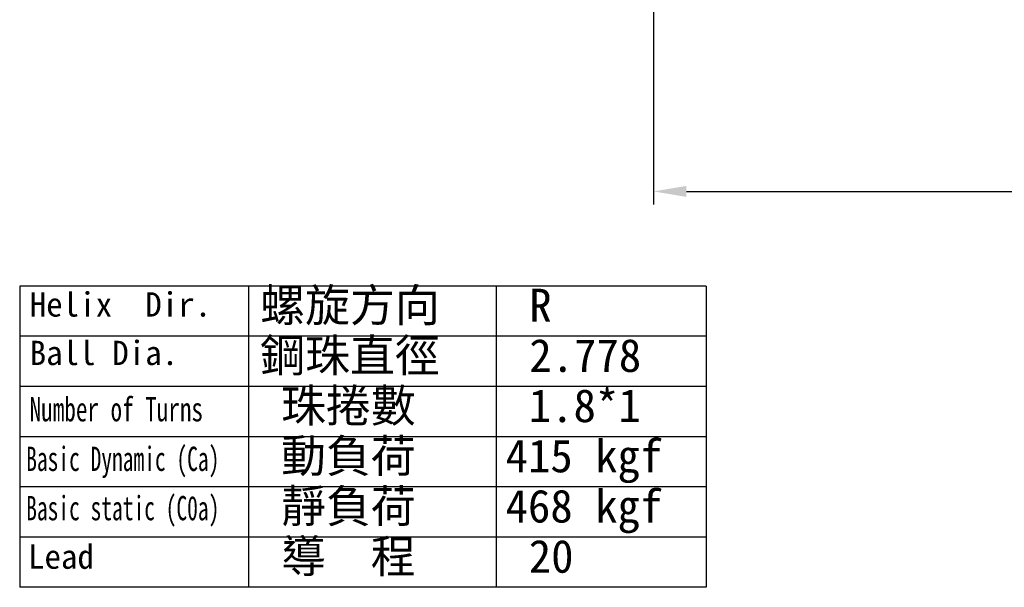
# Model space of a CAD drawing. Extents: x 546 to 1045, y 232 to 643.
# Tile 1 of 48: x 576 to 629, y 232 to 263. Entities that reach past the tile are written whole.
import ezdxf

# ---------------------------------------------------------------- set-up
doc = ezdxf.new("R2010")
doc.units = 0
doc.header["$LTSCALE"] = 4
doc.header["$MEASUREMENT"] = 0
doc.layers.add('DIM', color=4, linetype='Continuous')
doc.styles.add('DIM-7', font='SIMPLEX.shx', dxfattribs={"width": 0.7, "bigfont": 'chineset.shx'})
doc.styles.add('T', font='kaiu.ttf')
doc.dimstyles.new('CNS', dxfattribs={"dimscale": 0.7, "dimtxt": 3, "dimasz": 3, "dimexe": 1, "dimexo": 1, "dimgap": 1.5, "dimtad": 1, "dimdsep": 46, "dimtxsty": 'DIM-7', "dimcen": 0.09, "dimclrd": 4, "dimclre": 4, "dimclrt": 4, "dimadec": 0, "dimazin": 2, "dimtfac": 1, "dimtmove": 0, "dimatfit": 3, "dimfxl": 0, "dimtvp": 0.971429, "dimtolj": 1, "dimarcsym": 0})

# ---------------------------------------------------------------- blocks, each defined once
blk = doc.blocks.new('*D7')
at = {"layer": 'DEFPOINTS', "color": 0, "transparency": 16777216}
for p in [(609.902, 266.518), (667.902, 266.518), (667.902, 253.522)]:
    blk.add_point(p, dxfattribs=at)
at = {"layer": 'DIM', "color": 4, "lineweight": -2, "transparency": 16777216}
for p, q in [((609.902, 265.818), (609.902, 252.822)), ((667.902, 265.818), (667.902, 252.822)), ((611.652, 253.522), (666.152, 253.522))]:
    blk.add_line(p, q, dxfattribs=at)
at = {"layer": 'DIM', "color": 4, "transparency": 16777216}
for points in [[(611.652, 253.813), (611.652, 253.23), (609.902, 253.522)], [(666.152, 253.813), (666.152, 253.23), (667.902, 253.522)]]:
    blk.add_solid(points, dxfattribs=at)
at = {"layer": 'DIM', "color": 4, "transparency": 16777216, "insert": (638.902, 255.307), "char_height": 2.45, "attachment_point": 5, "style": 'DIM-7'}
blk.add_mtext('\\A1;58', dxfattribs=at)

msp = doc.modelspace()

# ---------------------------------------------------------------- linework, layer by layer
at = {"layer": 'DIM', "color": 7}
for p, q in [((612.706, 248.491), (576.202, 248.491)), ((576.202, 248.491), (576.202, 232.479)), ((588.37, 248.491), (588.37, 232.479)), ((601.538, 248.491), (601.538, 232.479)), ((612.706, 248.491), (612.706, 232.479)), ((612.706, 245.823), (576.202, 245.823)), ((612.706, 243.154), (576.202, 243.154)), ((612.706, 240.485), (576.202, 240.485)), ((612.706, 237.816), (576.202, 237.816)), ((612.706, 235.147), (576.202, 235.147)), ((612.706, 232.479), (576.202, 232.479))]:
    msp.add_line(p, q, dxfattribs=at)

# ---------------------------------------------------------------- texts
at = {"layer": 'DIM', "color": 7, "style": 'T'}
for s, height, p in [('Helix  Dir.', 1.29024, (576.732, 246.868)), ('螺旋方向', 1.75, (588.988, 246.597)), ('R', 1.75, (603.294, 246.597)), ('Ball Dia.', 1.2902, (576.732, 244.291)), ('鋼珠直徑', 1.75, (588.988, 243.928)), ('2.778', 1.75, (603.294, 243.928)), ('珠捲數', 1.75, (590.099, 241.259)), ('1.8*1', 1.75, (603.267, 241.259)), ('動負荷', 1.75, (590.099, 238.59)), ('415 kgf', 1.75, (602.033, 238.59)), ('靜負荷', 1.75, (590.099, 235.922)), ('468 kgf', 1.75, (602.033, 235.922)), ('導  程', 1.75, (590.099, 233.253)), ('Lead', 1.2902, (576.64, 233.464)), ('20', 1.75, (603.267, 233.253))]:
    msp.add_text(s, height=height, dxfattribs=at).set_placement(p)
for s, width, p in [('Number of Turns', 0.7, (576.732, 241.299)), ('Basic Dynamic (Ca)', 0.65, (576.548, 238.662)), ('Basic static (C0a)', 0.65, (576.548, 236.042))]:
    msp.add_text(s, height=1.29024, dxfattribs=dict(at, width=width)).set_placement(p)

# ---------------------------------------------------------------- dimensions: what is measured, and where the dimension line sits
at = {"layer": 'DIM'}
dim = msp.add_linear_dim(base=(667.902, 253.522), p1=(609.902, 266.518), p2=(667.902, 266.518), dimstyle='CNS', override={"dimscale": 0.7, "dimtxt": 3.5, "dimasz": 2.5, "dimgap": 0.8, "dimtih": 1, "dimtoh": 1, "dimadec": 2, "dimtm": 1e-09, "dimtfac": 0.6, "dimtmove": 0, "dimatfit": 0}, dxfattribs=at)
dim.commit()
dim.dimension.update_dxf_attribs({"geometry": '*D7', "text_midpoint": (638.902, 255.307)})

doc.saveas('drawing.dxf')
